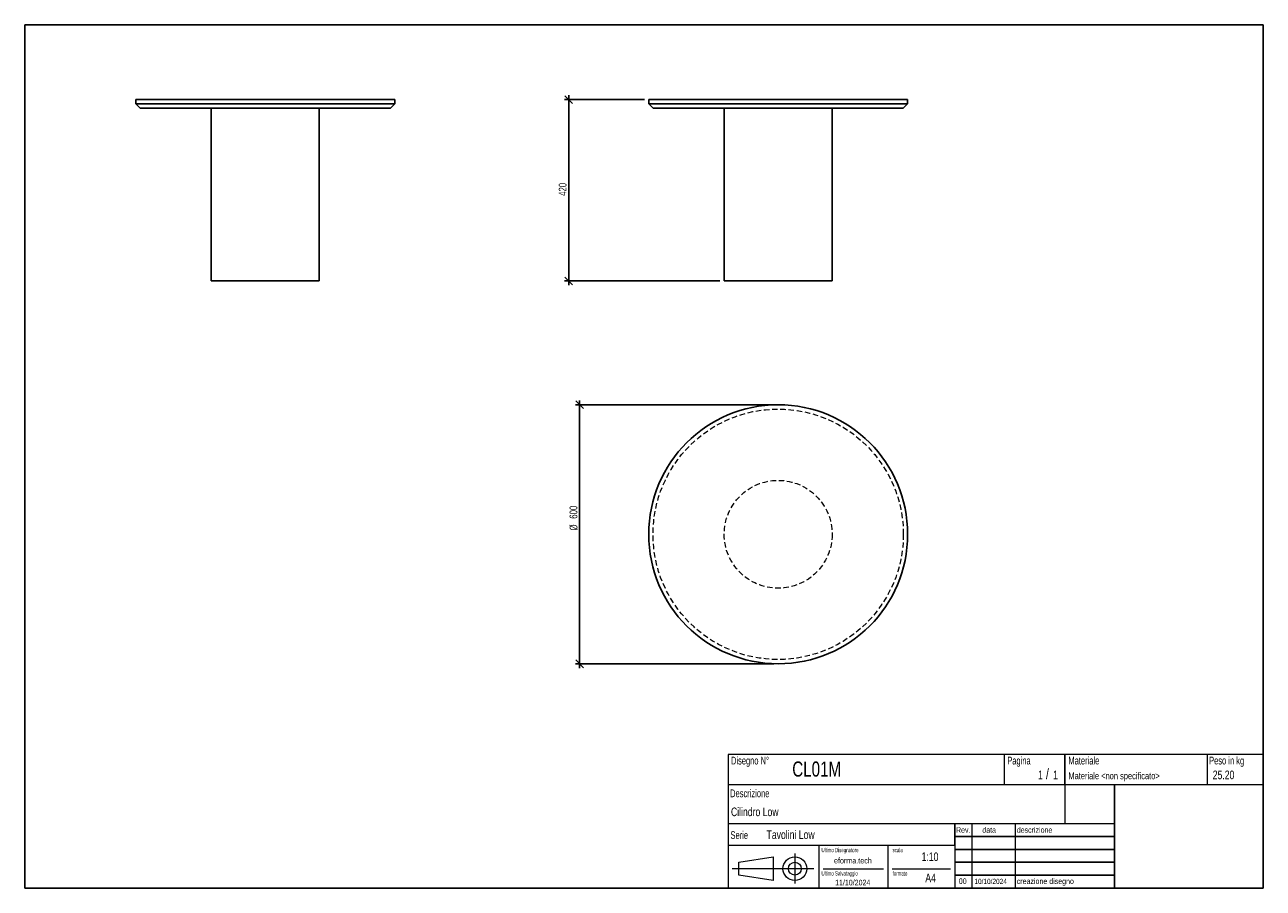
# Model space of a CAD drawing. Header units: millimetres. Extents: x 5 to 292, y 5 to 205.
import ezdxf

# ---------------------------------------------------------------- set-up
doc = ezdxf.new("R2010")
doc.units = ezdxf.units.MM
doc.linetypes.add('HIDDEN', pattern=[1.905, 1.27, -0.635])
doc.layers.add('FORMAT', color=7, linetype='Continuous')
doc.styles.add('SLDTEXTSTYLE0', font='TXT', dxfattribs={"width": 0.605})
doc.styles.add('SLDTEXTSTYLE1', font='TXT', dxfattribs={"width": 0.75})
doc.dimstyles.new('SLDDIMSTYLE0', dxfattribs={"dimtxt": 1.8, "dimasz": 1.8, "dimexe": 0, "dimexo": 0.0625, "dimgap": 0.45, "dimtad": 1, "dimlfac": 10, "dimrnd": 1e-09, "dimzin": 12, "dimdsep": 46, "dimtxsty": 'SLDTEXTSTYLE1', "dimblk1": 'OBLIQUE', "dimblk2": 'OBLIQUE', "dimsah": 1, "dimcen": 0.09, "dimadec": 0, "dimazin": 3, "dimtfac": 1, "dimtmove": 0, "dimatfit": 0, "dimldrblk": 'OBLIQUE', "dimfxl": 0, "dimfrac": 2, "dimtolj": 1, "dimtzin": 12, "dimarcsym": 0})

# ---------------------------------------------------------------- blocks, each defined once
blk = doc.blocks.new('_Oblique')
at = {"color": 0, "linetype": 'ByBlock', "lineweight": -2}
blk.add_line((-0.5, -0.5), (0.5, 0.5), dxfattribs=at)
blk = doc.blocks.new('_D')
at = {"layer": 'FORMAT', "color": 7}
for p, q in [((148.59, 187.67), (130.06, 187.67)), ((131.06, 187.67), (131.06, 188.67)), ((131.06, 145.67), (131.06, 187.67)), ((166.09, 145.67), (130.06, 145.67)), ((131.06, 145.67), (131.06, 144.67))]:
    blk.add_line(p, q, dxfattribs=at)
at = {"layer": 'FORMAT', "color": 7, "xscale": 1.8, "yscale": 1.8}
for p, rotation in [((131.06, 187.67), 270.0000000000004), ((131.06, 145.67), 90.0000000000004)]:
    blk.add_blockref('_Oblique', p, dxfattribs=dict(at, rotation=rotation))
at = {"layer": 'FORMAT', "color": 7, "insert": (128.74, 165.37), "char_height": 1.8, "attachment_point": 1, "rotation": 90, "style": 'SLDTEXTSTYLE1'}
blk.add_mtext('420', dxfattribs=at)
blk = doc.blocks.new('_D_1')
at = {"layer": 'FORMAT', "color": 7}
for p, q in [((133.59, 116.98), (133.59, 117.98)), ((178.59, 116.98), (132.59, 116.98)), ((133.59, 116.98), (133.59, 56.98)), ((178.59, 56.98), (132.59, 56.98)), ((133.59, 56.98), (133.59, 55.98))]:
    blk.add_line(p, q, dxfattribs=at)
at = {"layer": 'FORMAT', "color": 7, "xscale": 1.8, "yscale": 1.8}
for p, rotation in [((133.59, 116.98, 19.2), 270.0000000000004), ((133.59, 56.98, 19.2), 90.0000000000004)]:
    blk.add_blockref('_Oblique', p, dxfattribs=dict(at, rotation=rotation))
at = {"layer": 'FORMAT', "color": 7, "char_height": 1.8, "attachment_point": 1, "rotation": 90, "style": 'SLDTEXTSTYLE1'}
for s, insert in [('600', (131.25, 90.58)), ('%%c', (131.27, 87.86))]:
    blk.add_mtext(s, dxfattribs=dict(at, insert=insert))

msp = doc.modelspace()

# ---------------------------------------------------------------- linework, layer by layer
at = {"color": 7, "linetype": 'Continuous', "lineweight": 25}
for p, q in [((30.7221, 187.672), (30.7221, 186.672)), ((30.7221, 187.672), (90.7221, 187.672)), ((30.7221, 186.672), (31.7221, 185.672)), ((30.7221, 186.672), (90.7221, 186.672)), ((89.7221, 185.672), (90.7221, 186.672)), ((90.7221, 186.672), (90.7221, 187.672)), ((149.5946, 187.672), (149.5946, 186.672)), ((149.5946, 187.672), (179.5946, 187.672)), ((149.5946, 186.672), (150.5946, 185.672)), ((149.5946, 186.672), (179.5946, 186.672)), ((179.5946, 187.672), (209.5946, 187.672)), ((179.5946, 186.672), (209.5946, 186.672)), ((208.5946, 185.672), (209.5946, 186.672)), ((209.5946, 186.672), (209.5946, 187.672)), ((89.7221, 185.672), (31.7221, 185.672)), ((48.2221, 185.672), (48.2221, 145.672)), ((73.2221, 145.672), (73.2221, 185.672)), ((179.5946, 185.672), (150.5946, 185.672)), ((167.0946, 185.672), (167.0946, 145.672)), ((208.5946, 185.672), (179.5946, 185.672)), ((192.0946, 145.672), (192.0946, 185.672)), ((48.2221, 145.672), (73.2221, 145.672)), ((167.0946, 145.672), (179.5946, 145.672)), ((179.5946, 145.672), (192.0946, 145.672))]:
    msp.add_line(p, q, dxfattribs=at)
msp.add_circle((179.5946, 86.9793), 30, dxfattribs=at)
at = {"color": 7, "linetype": 'HIDDEN', "lineweight": 18}
for radius in [29, 12.5]:
    msp.add_circle((179.5946, 86.9793), radius, dxfattribs=at)
at = {"layer": 'FORMAT', "color": 251, "true_color": 0x484848}
for p, q in [((5, 205), (292, 205)), ((5, 205), (5, 5)), ((292, 205), (292, 5)), ((5, 5), (292, 5))]:
    msp.add_line(p, q, dxfattribs=at)
at = {"layer": 'FORMAT', "color": 251, "lineweight": 18, "true_color": 0x484848}
for p, q in [((292, 36), (168, 36)), ((168, 36), (168, 5)), ((232, 36), (232, 29)), ((279, 36), (279, 29)), ((168, 29), (292, 29)), ((168, 20), (246, 20)), ((224.5, 20), (224.5, 5)), ((234.5, 20), (234.5, 5)), ((246, 20), (257.5, 20)), ((168, 15), (220.5, 15)), ((189, 15), (189, 5)), ((205, 15), (205, 5)), ((220.5, 15), (220.5, 5)), ((170.4523, 11.0284), (178.4523, 12.2784)), ((178.4523, 12.2784), (178.4523, 6.7784)), ((183.4602, 13.0408), (183.4602, 6.0605)), ((187.8829, 9.5284), (168.8934, 9.5284)), ((170.4523, 8.0284), (170.4523, 11.0284)), ((190, 9.5), (204, 9.5)), ((206, 9.5), (219.5, 9.5)), ((178.4523, 6.7784), (170.4523, 8.0284))]:
    msp.add_line(p, q, dxfattribs=at)
at = {"layer": 'FORMAT', "color": 7}
for p, q in [((246, 29), (246, 36)), ((257.5, 20), (257.5, 29)), ((220.5, 15), (220.5, 20)), ((257.5, 5), (257.5, 20)), ((220.5, 17), (257.5, 17)), ((220.5, 14), (257.5, 14)), ((220.5, 11), (257.5, 11)), ((220.5, 8), (257.5, 8)), ((220.5, 5), (257.5, 5))]:
    msp.add_line(p, q, dxfattribs=at)
at = {"layer": 'FORMAT', "color": 7, "lineweight": 18}
msp.add_line((246, 29), (246, 20), dxfattribs=at)
at = {"layer": 'FORMAT', "color": 251, "lineweight": 18, "true_color": 0x484848}
for radius in [2.75, 1.5]:
    msp.add_circle((183.4602, 9.5284), radius, dxfattribs=at)

# ---------------------------------------------------------------- texts
at = {"color": 18, "linetype": 'Continuous', "lineweight": 0, "true_color": 0x060606, "insert": (280.2907, 32.248), "char_height": 2, "attachment_point": 1, "style": 'SLDTEXTSTYLE1'}
msp.add_mtext('25.20', dxfattribs=at)
at = {"layer": 'FORMAT', "color": 18, "true_color": 0x060606}
for s, insert, char_height, attachment_point, style in [('Disegno N°', (168.6521, 35.4606), 1.8, 1, 'SLDTEXTSTYLE0'), ('Pagina', (232.6858, 35.4642), 1.8, 1, 'SLDTEXTSTYLE0'), ('Materiale', (246.8464, 35.4642), 1.8, 1, 'SLDTEXTSTYLE0'), ('Peso in kg', (279.4583, 35.4642), 1.8, 1, 'SLDTEXTSTYLE0'), ('CL01M', (182.8579, 34.3513), 3.5, 1, 'SLDTEXTSTYLE1'), ('1', (239.8246, 32.248), 2, 1, 'SLDTEXTSTYLE1'), ('/', (241.6416, 32.746), 2.5, 1, 'SLDTEXTSTYLE1'), ('1', (243.3205, 32.248), 2, 1, 'SLDTEXTSTYLE1'), ('Materiale <non specificato>', (246.8464, 31.8349), 1.5875, 1, 'SLDTEXTSTYLE1'), ('Descrizione', (168.4596, 27.873), 1.8, 1, 'SLDTEXTSTYLE0'), ('Cilindro Low', (168.6521, 23.6915), 2, 1, 'SLDTEXTSTYLE1'), ('Serie', (168.5467, 18.2007), 1.8, 1, 'SLDTEXTSTYLE0'), ('Tavolini Low', (176.9009, 18.3974), 2, 1, 'SLDTEXTSTYLE1'), ('Rev.', (220.8043, 19.1406), 1.3, 1, 'SLDTEXTSTYLE1'), ('data', (226.9058, 19.1406), 1.3, 1, 'SLDTEXTSTYLE1'), ('descrizione', (234.8893, 19.1406), 1.3, 1, 'SLDTEXTSTYLE1'), ('Ultimo Disegnatore', (189.6183, 14.3444), 1, 1, 'SLDTEXTSTYLE0'), ('scala', (206.1064, 14.3444), 1, 1, 'SLDTEXTSTYLE0'), ('1:10', (212.8317, 13.2881), 2, 1, 'SLDTEXTSTYLE1'), ('Ultimo Salvataggio', (189.6183, 8.9384), 1, 1, 'SLDTEXTSTYLE0'), ('formato', (206.1064, 8.9384), 1, 1, 'SLDTEXTSTYLE0'), ('11/10/2024', (196.8682, 6.9555), 1.3, 2, 'SLDTEXTSTYLE1'), ('A4', (213.6928, 8.3983), 2, 1, 'SLDTEXTSTYLE1'), ('00', (221.4553, 7.2775), 1.3, 1, 'SLDTEXTSTYLE1'), ('10/10/2024', (225.0655, 7.1779), 1.2, 1, 'SLDTEXTSTYLE1'), ('creazione disegno', (234.8893, 7.2775), 1.3, 1, 'SLDTEXTSTYLE1')]:
    msp.add_mtext(s, dxfattribs=dict(at, insert=insert, char_height=char_height, attachment_point=attachment_point, style=style))
at = {"layer": 'FORMAT', "color": 18, "true_color": 0x020202, "insert": (196.9035, 12.0629), "char_height": 1.322917, "attachment_point": 2, "style": 'SLDTEXTSTYLE1'}
msp.add_mtext('eforma.tech', dxfattribs=at)

# ---------------------------------------------------------------- dimensions: what is measured, and where the dimension line sits
at = {"layer": 'FORMAT', "color": 7}
dim = msp.add_linear_dim(base=(131.0637, 187.672), p1=(167.0946, 145.672), p2=(149.5946, 187.672), angle=90, dimstyle='SLDDIMSTYLE0', dxfattribs=at)
dim.commit()
dim.dimension.update_dxf_attribs({"geometry": '_D', "text_midpoint": (131.0637, 167.3612), "dimtype": 160})
dim = msp.add_linear_dim(base=(133.5946, 56.9793), p1=(179.5946, 116.9793), p2=(179.5946, 56.9793), angle=90, text='%%c<>', dimstyle='SLDDIMSTYLE0', dxfattribs=at)
dim.commit()
dim.dimension.update_dxf_attribs({"geometry": '_D_1', "text_midpoint": (133.5946, 91.2163), "dimtype": 160})

doc.saveas('drawing.dxf')
